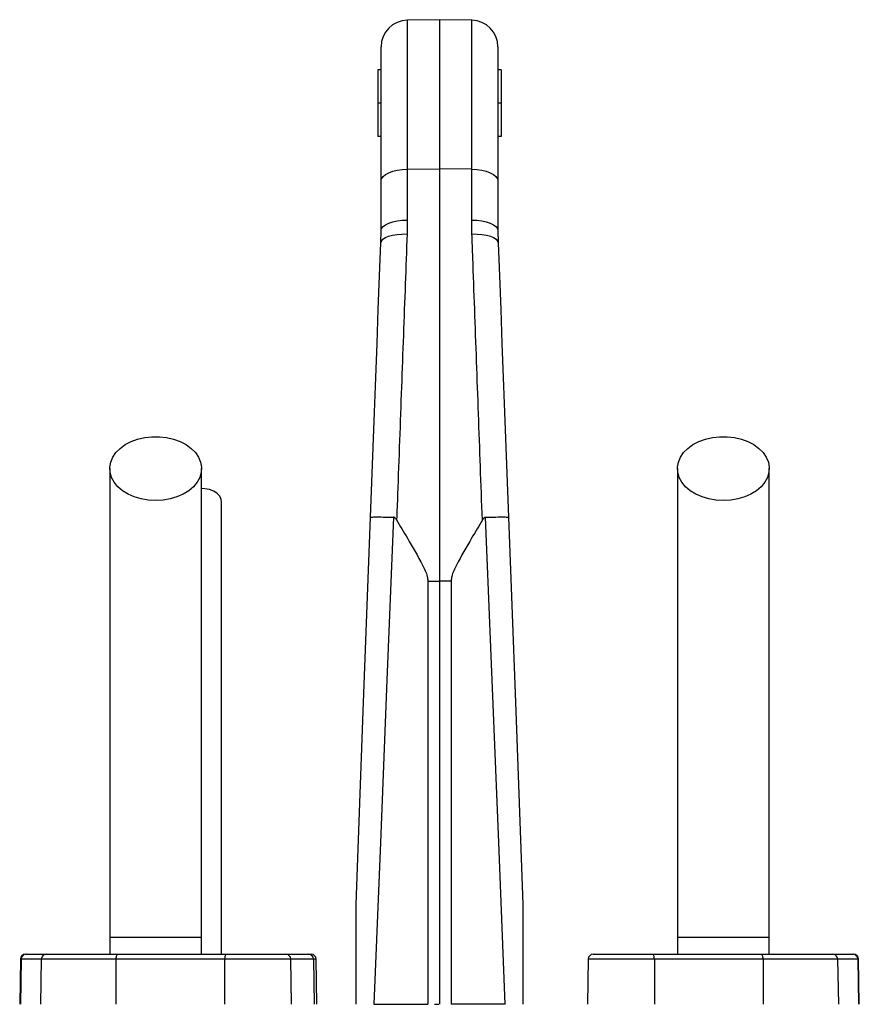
# Model space of a CAD drawing. Header units: millimetres. Extents: x 7 to 807, y 9 to 2008.
# Tile 9 of 9: x 229 to 481, y 1713 to 2008. Entities that reach past the tile are written whole.
import ezdxf

# ---------------------------------------------------------------- set-up
doc = ezdxf.new("R2010")
doc.units = ezdxf.units.MM

msp = doc.modelspace()

# ---------------------------------------------------------------- linework, layer by layer
at = {"color": 7, "linetype": 'Continuous', "lineweight": 25}
for p, q in [((354.91, 2008.43), (345.27, 2008.26)), ((364.55, 2008.26), (354.91, 2008.43)), ((354.91, 2008.43), (354.91, 1963.71)), ((337.41, 1960.11), (337.41, 2000.27)), ((372.41, 2000.27), (372.41, 1960.11)), ((336.41, 1993.43), (336.41, 1983.43)), ((337.41, 1993.43), (336.41, 1993.43)), ((373.41, 1993.43), (372.41, 1993.43)), ((373.41, 1993.43), (373.41, 1983.43)), ((337.41, 1983.43), (336.41, 1983.43)), ((336.41, 1983.43), (336.41, 1973.43)), ((373.41, 1983.43), (372.41, 1983.43)), ((373.41, 1983.43), (373.41, 1973.43)), ((337.41, 1973.43), (336.41, 1973.43)), ((373.41, 1973.43), (372.41, 1973.43)), ((345.27, 1963.64), (354.91, 1963.71)), ((345.27, 1963.64), (345.27, 1948.4)), ((354.91, 1963.71), (354.91, 1840.23)), ((364.55, 1963.64), (354.91, 1963.71)), ((364.55, 1948.4), (364.55, 1963.64)), ((337.41, 1945.31), (337.41, 1960.11)), ((372.41, 1960.11), (372.41, 1945.31)), ((345.27, 1948.4), (345.19, 1944.23)), ((364.62, 1944.23), (364.55, 1948.4)), ((337.34, 1941.56), (337.41, 1945.31)), ((372.41, 1945.31), (372.48, 1941.56)), ((351.42, 1840.23), (354.91, 1840.23)), ((351.42, 1840.23), (351.42, 1713.43)), ((358.4, 1840.23), (354.91, 1840.23)), ((354.91, 1840.23), (354.91, 1713.43)), ((358.4, 1840.23), (358.4, 1713.43)), ((256.16, 1733.43), (256.16, 1728.43)), ((283.66, 1733.43), (256.16, 1733.43)), ((283.66, 1728.43), (283.66, 1733.43)), ((426.16, 1733.43), (426.16, 1728.43)), ((453.66, 1733.43), (426.16, 1733.43)), ((453.66, 1728.43), (453.66, 1733.43)), ((229.43, 1726.96), (229.2, 1713.43)), ((229.66, 1726.96), (229.42, 1713.43)), ((235.67, 1726.96), (229.66, 1726.96)), ((230.93, 1728.43), (231.13, 1728.43)), ((231.13, 1728.43), (237.15, 1728.43)), ((235.67, 1726.96), (235.44, 1713.43)), ((258.02, 1726.96), (235.67, 1726.96)), ((237.15, 1728.43), (258.53, 1728.43)), ((258.02, 1726.96), (257.94, 1713.43)), ((290.57, 1726.96), (258.02, 1726.96)), ((258.53, 1728.43), (291.08, 1728.43)), ((290.57, 1726.96), (290.49, 1713.43)), ((291.08, 1728.43), (308.88, 1728.43)), ((308.88, 1728.43), (315.77, 1728.43)), ((310.62, 1713.43), (310.38, 1726.96)), ((315.77, 1728.43), (316.46, 1728.43)), ((317.19, 1726.96), (317.42, 1713.43)), ((318.19, 1713.43), (317.96, 1726.96)), ((399.43, 1726.96), (399.2, 1713.43)), ((400.93, 1728.43), (418.73, 1728.43)), ((418.73, 1728.43), (451.28, 1728.43)), ((419.25, 1726.96), (419.33, 1713.43)), ((451.8, 1726.96), (419.25, 1726.96)), ((451.28, 1728.43), (472.67, 1728.43)), ((451.8, 1726.96), (451.88, 1713.43)), ((474.14, 1726.96), (451.8, 1726.96)), ((472.67, 1728.43), (478.68, 1728.43)), ((474.14, 1726.96), (474.38, 1713.43)), ((480.16, 1726.96), (474.14, 1726.96)), ((478.68, 1728.43), (478.88, 1728.43)), ((480.16, 1726.96), (480.39, 1713.43)), ((480.62, 1713.43), (480.38, 1726.96)), ((335.21, 1713.43), (351.42, 1713.43)), ((353.43, 1713.43), (353.81, 1713.43)), ((353.61, 1713.43), (354.55, 1713.43)), ((354.39, 1713.43), (354.72, 1713.43)), ((374.6, 1713.43), (358.4, 1713.43))]:
    msp.add_line(p, q, dxfattribs=at)
at = {"color": 8, "linetype": 'Continuous', "lineweight": 25}
for p, q in [((345.27, 2008.26), (345.27, 1963.64)), ((364.55, 1963.64), (364.55, 2008.26)), ((229.66, 1726.96), (229.43, 1726.96)), ((310.38, 1726.96), (290.57, 1726.96)), ((317.19, 1726.96), (310.38, 1726.96)), ((317.96, 1726.96), (317.19, 1726.96)), ((419.25, 1726.96), (399.43, 1726.96)), ((480.38, 1726.96), (480.16, 1726.96))]:
    msp.add_line(p, q, dxfattribs=at)
at = {"color": 7, "linetype": 'Continuous', "lineweight": 25, "flags": 128}
for points in [[(337.41, 1960.11), (337.56, 1960.79), (338, 1961.45), (338.73, 1962.05), (339.7, 1962.58), (340.89, 1963.02), (342.25, 1963.35), (343.73, 1963.56), (345.27, 1963.64)], [(364.55, 1963.64), (366.09, 1963.56), (367.57, 1963.35), (368.92, 1963.02), (370.11, 1962.58), (371.09, 1962.05), (371.81, 1961.45), (372.26, 1960.79), (372.41, 1960.11)], [(337.41, 1945.31), (337.56, 1945.9), (338, 1946.48), (338.73, 1947.01), (339.7, 1947.47), (340.89, 1947.86), (342.25, 1948.15), (343.73, 1948.33), (345.27, 1948.4)], [(364.55, 1948.4), (366.09, 1948.33), (367.57, 1948.15), (368.92, 1947.86), (370.11, 1947.47), (371.09, 1947.01), (371.81, 1946.48), (372.26, 1945.9), (372.41, 1945.31)], [(337.34, 1941.56), (337.51, 1942.12), (337.96, 1942.65), (338.69, 1943.13), (339.67, 1943.54), (340.85, 1943.86), (342.2, 1944.09), (343.67, 1944.22), (345.19, 1944.23)], [(364.62, 1944.23), (366.15, 1944.22), (367.61, 1944.09), (368.96, 1943.86), (370.15, 1943.54), (371.12, 1943.13), (371.85, 1942.65), (372.31, 1942.12), (372.48, 1941.56)], [(334.25, 1859.36), (334.65, 1869.9), (335.04, 1880.39), (335.44, 1890.83), (335.82, 1901.19), (336.21, 1911.46), (336.59, 1921.62), (336.97, 1931.66), (337.34, 1941.56)], [(372.48, 1941.56), (372.85, 1931.66), (373.23, 1921.62), (373.61, 1911.46), (373.99, 1901.19), (374.38, 1890.83), (374.77, 1880.39), (375.17, 1869.9), (375.56, 1859.36)], [(269.91, 1864.38), (267.7, 1864.5), (265.55, 1864.87), (263.52, 1865.47), (261.65, 1866.3), (259.99, 1867.32), (258.59, 1868.51), (257.49, 1869.84), (256.7, 1871.28), (256.26, 1872.79), (256.17, 1874.33), (256.44, 1875.86), (257.05, 1877.34), (258, 1878.73), (259.26, 1880), (260.79, 1881.11), (262.56, 1882.03), (264.52, 1882.75), (266.62, 1883.24), (268.8, 1883.48), (271.01, 1883.48), (273.2, 1883.24), (275.3, 1882.75), (277.26, 1882.03), (279.03, 1881.11), (280.56, 1880), (281.82, 1878.73), (282.76, 1877.34), (283.38, 1875.86), (283.65, 1874.33), (283.56, 1872.79), (283.11, 1871.28), (282.33, 1869.84), (281.22, 1868.51), (279.82, 1867.32), (278.17, 1866.3), (276.3, 1865.47), (274.26, 1864.87), (272.11, 1864.5), (269.91, 1864.38)], [(439.91, 1864.38), (437.7, 1864.5), (435.55, 1864.87), (433.52, 1865.47), (431.65, 1866.3), (429.99, 1867.32), (428.59, 1868.51), (427.49, 1869.84), (426.7, 1871.28), (426.26, 1872.79), (426.17, 1874.33), (426.44, 1875.86), (427.05, 1877.34), (428, 1878.73), (429.26, 1880), (430.79, 1881.11), (432.56, 1882.03), (434.52, 1882.75), (436.62, 1883.24), (438.8, 1883.48), (441.01, 1883.48), (443.2, 1883.24), (445.3, 1882.75), (447.26, 1882.03), (449.03, 1881.11), (450.56, 1880), (451.82, 1878.73), (452.76, 1877.34), (453.38, 1875.86), (453.65, 1874.33), (453.56, 1872.79), (453.11, 1871.28), (452.33, 1869.84), (451.22, 1868.51), (449.82, 1867.32), (448.17, 1866.3), (446.3, 1865.47), (444.26, 1864.87), (442.11, 1864.5), (439.91, 1864.38)], [(289.66, 1863.95), (289.56, 1864.7), (289.11, 1865.65), (288.34, 1866.5), (287.29, 1867.18), (286.02, 1867.67), (284.63, 1867.92), (283.66, 1867.94)], [(329.91, 1743.43), (332.08, 1801.28), (334.25, 1859.36)], [(341.16, 1859.35), (339.17, 1810.55), (337.19, 1761.9), (335.21, 1713.43)], [(374.6, 1713.43), (372.63, 1761.9), (370.64, 1810.55), (368.66, 1859.35)], [(375.56, 1859.36), (377.74, 1801.28), (379.91, 1743.43)], [(258.53, 1728.43), (258.43, 1728.4), (258.34, 1728.32), (258.25, 1728.19), (258.17, 1728), (258.11, 1727.78), (258.06, 1727.52), (258.03, 1727.25), (258.02, 1726.96)], [(291.08, 1728.43), (290.98, 1728.4), (290.89, 1728.32), (290.8, 1728.19), (290.72, 1728), (290.66, 1727.78), (290.61, 1727.52), (290.58, 1727.25), (290.57, 1726.96)], [(419.25, 1726.96), (419.23, 1727.25), (419.2, 1727.52), (419.16, 1727.78), (419.09, 1728), (419.02, 1728.19), (418.93, 1728.32), (418.83, 1728.4), (418.73, 1728.43)], [(451.8, 1726.96), (451.79, 1727.25), (451.76, 1727.52), (451.71, 1727.78), (451.64, 1728), (451.57, 1728.19), (451.48, 1728.32), (451.38, 1728.4), (451.28, 1728.43)]]:
    msp.add_lwpolyline(points, dxfattribs=at)
at = {"color": 7, "linetype": 'Continuous', "lineweight": 25}
for centre, radius, start, end in [((345.41, 2000.27), 8, 91, 180), ((364.41, 2000.27), 8, 0, 89), ((230.93, 1726.93), 1.5, 90, 179), ((231.14, 1726.94), 1.49, 90.4322, 179.4478), ((237.16, 1726.94), 1.49, 90.4319, 179.4483), ((308.88, 1726.93), 1.5, 1, 90), ((315.73, 1726.97), 1.46, 359.484, 88.4767), ((316.46, 1726.93), 1.5, 1, 90), ((400.93, 1726.93), 1.5, 90, 179), ((472.66, 1726.94), 1.49, 0.5517, 89.5681), ((478.67, 1726.94), 1.49, 0.5522, 89.5678), ((478.88, 1726.93), 1.5, 1, 90)]:
    msp.add_arc(centre, radius, start, end, dxfattribs=at)
for points, knots in [([(345.19, 1944.23), (345.01, 1939.25), (344.65, 1929.27), (344.09, 1913.92), (343.52, 1898.27), (342.94, 1882.35), (342.45, 1869.07), (342.17, 1861.13), (342.07, 1858.59)], [0, 0, 0, 0, 0.181444, 0.363184, 0.544926, 0.729105, 0.913284, 1, 1, 1, 1]), ([(367.74, 1858.59), (367.55, 1863.91), (367.16, 1874.55), (366.59, 1890.38), (366.01, 1906.14), (365.44, 1921.74), (364.98, 1934.44), (364.71, 1941.86), (364.62, 1944.23)], [0, 0, 0, 0, 0.181442, 0.363184, 0.544924, 0.729104, 0.913282, 1, 1, 1, 1]), ([(256.16, 1873.95), (256.16, 1871.01), (256.16, 1865.19), (256.16, 1856.41), (256.16, 1847.54), (256.16, 1838.48), (256.16, 1829.12), (256.16, 1819.38), (256.16, 1809.65), (256.16, 1800), (256.16, 1790.51), (256.16, 1780.86), (256.16, 1770.12), (256.16, 1758.41), (256.16, 1745.83), (256.16, 1737.53), (256.16, 1733.43)], [0, 0, 0, 0, 0.079644, 0.158009, 0.235124, 0.311015, 0.385614, 0.459005, 0.531253, 0.593311, 0.654261, 0.714301, 0.773508, 0.85087, 0.926319, 1, 1, 1, 1]), ([(283.66, 1733.43), (283.66, 1735.97), (283.66, 1741.24), (283.66, 1749.44), (283.66, 1758.26), (283.66, 1766.92), (283.66, 1775.33), (283.66, 1783.37), (283.66, 1791.63), (283.66, 1800.38), (283.66, 1809.51), (283.66, 1818.94), (283.66, 1828.25), (283.66, 1837.43), (283.66, 1846.51), (283.66, 1855.59), (283.66, 1864.73), (283.66, 1870.84), (283.66, 1873.95)], [0, 0, 0, 0, 0.045521, 0.094717, 0.147611, 0.204275, 0.251456, 0.300858, 0.352418, 0.406213, 0.470225, 0.53729, 0.607172, 0.679907, 0.755587, 0.834151, 0.915609, 1, 1, 1, 1]), ([(426.16, 1873.95), (426.16, 1871.01), (426.16, 1865.19), (426.16, 1856.41), (426.16, 1847.54), (426.16, 1838.48), (426.16, 1829.12), (426.16, 1819.38), (426.16, 1809.65), (426.16, 1800), (426.16, 1790.51), (426.16, 1780.86), (426.16, 1770.12), (426.16, 1758.41), (426.16, 1745.83), (426.16, 1737.53), (426.16, 1733.43)], [0, 0, 0, 0, 0.079644, 0.158009, 0.235124, 0.311015, 0.385614, 0.459005, 0.531253, 0.593311, 0.654261, 0.714301, 0.773508, 0.85087, 0.926319, 1, 1, 1, 1]), ([(453.66, 1733.43), (453.66, 1735.97), (453.66, 1741.24), (453.66, 1749.44), (453.66, 1758.26), (453.66, 1766.92), (453.66, 1775.33), (453.66, 1783.37), (453.66, 1791.63), (453.66, 1800.38), (453.66, 1809.51), (453.66, 1818.94), (453.66, 1828.25), (453.66, 1837.43), (453.66, 1846.51), (453.66, 1855.59), (453.66, 1864.73), (453.66, 1870.84), (453.66, 1873.95)], [0, 0, 0, 0, 0.045521, 0.094717, 0.147611, 0.204275, 0.251456, 0.300858, 0.352418, 0.406213, 0.470225, 0.53729, 0.607172, 0.679907, 0.755587, 0.834151, 0.915609, 1, 1, 1, 1]), ([(289.66, 1728.43), (289.66, 1731.39), (289.66, 1737.21), (289.66, 1745.49), (289.66, 1752.83), (289.66, 1758.92), (289.66, 1764.03), (289.66, 1768.6), (289.66, 1775.06), (289.66, 1783.5), (289.66, 1793.57), (289.66, 1802.67), (289.66, 1810.85), (289.66, 1818.1), (289.66, 1824.79), (289.66, 1829.9), (289.66, 1833.92), (289.66, 1837.33), (289.66, 1841.41), (289.66, 1846.15), (289.66, 1851.52), (289.66, 1857.52), (289.66, 1861.73), (289.66, 1863.95)], [0, 0, 0, 0, 0.054745, 0.107977, 0.15356, 0.191504, 0.22184, 0.249643, 0.27782, 0.344981, 0.41307, 0.481322, 0.538686, 0.595913, 0.650734, 0.701464, 0.724862, 0.754493, 0.790614, 0.833219, 0.882314, 0.937906, 1, 1, 1, 1]), ([(334.25, 1859.36), (334.25, 1859.36), (334.26, 1859.36), (334.31, 1859.4), (334.82, 1859.44), (336.34, 1859.45), (338.53, 1859.43), (340.28, 1859.37), (341.16, 1859.35)], [0, 0, 0, 0, 0.005769, 0.058867, 0.294311, 0.5296, 0.764798, 1, 1, 1, 1]), ([(342.07, 1858.59), (341.99, 1858.71), (341.84, 1858.96), (341.56, 1859.22), (341.31, 1859.33), (341.2, 1859.34), (341.16, 1859.35)], [0, 0, 0, 0, 0.356479, 0.715877, 0.909376, 1, 1, 1, 1]), ([(342.07, 1858.59), (343.14, 1856.76), (345.77, 1852.26), (348.73, 1847.23), (350.64, 1843.36), (351.27, 1841.78), (351.37, 1840.7), (351.42, 1840.23)], [0, 0, 0, 0, 0.306763, 0.75618, 0.843924, 0.931361, 1, 1, 1, 1]), ([(367.74, 1858.59), (366.68, 1856.76), (364.04, 1852.26), (361.08, 1847.23), (359.18, 1843.36), (358.54, 1841.78), (358.44, 1840.7), (358.4, 1840.23)], [0, 0, 0, 0, 0.306763, 0.75618, 0.843924, 0.931361, 1, 1, 1, 1]), ([(368.66, 1859.35), (368.58, 1859.33), (368.4, 1859.31), (368.1, 1859.09), (367.89, 1858.83), (367.77, 1858.63), (367.74, 1858.59)], [0, 0, 0, 0, 0.189082, 0.434336, 0.878733, 1, 1, 1, 1]), ([(368.66, 1859.35), (369.53, 1859.37), (371.29, 1859.43), (373.47, 1859.45), (375, 1859.44), (375.51, 1859.4), (375.56, 1859.36), (375.56, 1859.36), (375.56, 1859.36)], [0, 0, 0, 0, 0.235202, 0.4704, 0.705689, 0.941133, 0.994231, 1, 1, 1, 1]), ([(329.91, 1713.43), (329.91, 1714.27), (329.91, 1718.47), (329.91, 1724.61), (329.91, 1731.2), (329.91, 1735.31), (329.91, 1738.06), (329.91, 1739.91), (329.91, 1741.14), (329.91, 1741.96), (329.91, 1742.52), (329.91, 1742.92), (329.91, 1743.19), (329.91, 1743.35), (329.91, 1743.42), (329.91, 1743.43), (329.91, 1743.43)], [0, 0, 0, 0, 0.0825917, 0.4129826, 0.6044663, 0.7329783, 0.8193349, 0.8774812, 0.9167483, 0.9433817, 0.9615749, 0.9741301, 0.9870933, 0.9923669, 0.9968683, 1, 1, 1, 1]), ([(379.91, 1743.43), (379.91, 1743.43), (379.91, 1743.42), (379.91, 1743.31), (379.91, 1742.88), (379.91, 1741.62), (379.91, 1739.66), (379.91, 1734.89), (379.91, 1727.71), (379.91, 1719.75), (379.91, 1714.99), (379.91, 1713.43)], [0, 0, 0, 0, 0.0038294, 0.0087208, 0.0178492, 0.0579413, 0.1370438, 0.2163166, 0.5314403, 0.8467384, 1, 1, 1, 1])]:
    msp.add_open_spline(points, degree=3, knots=knots, dxfattribs=at)

doc.saveas('drawing.dxf')
